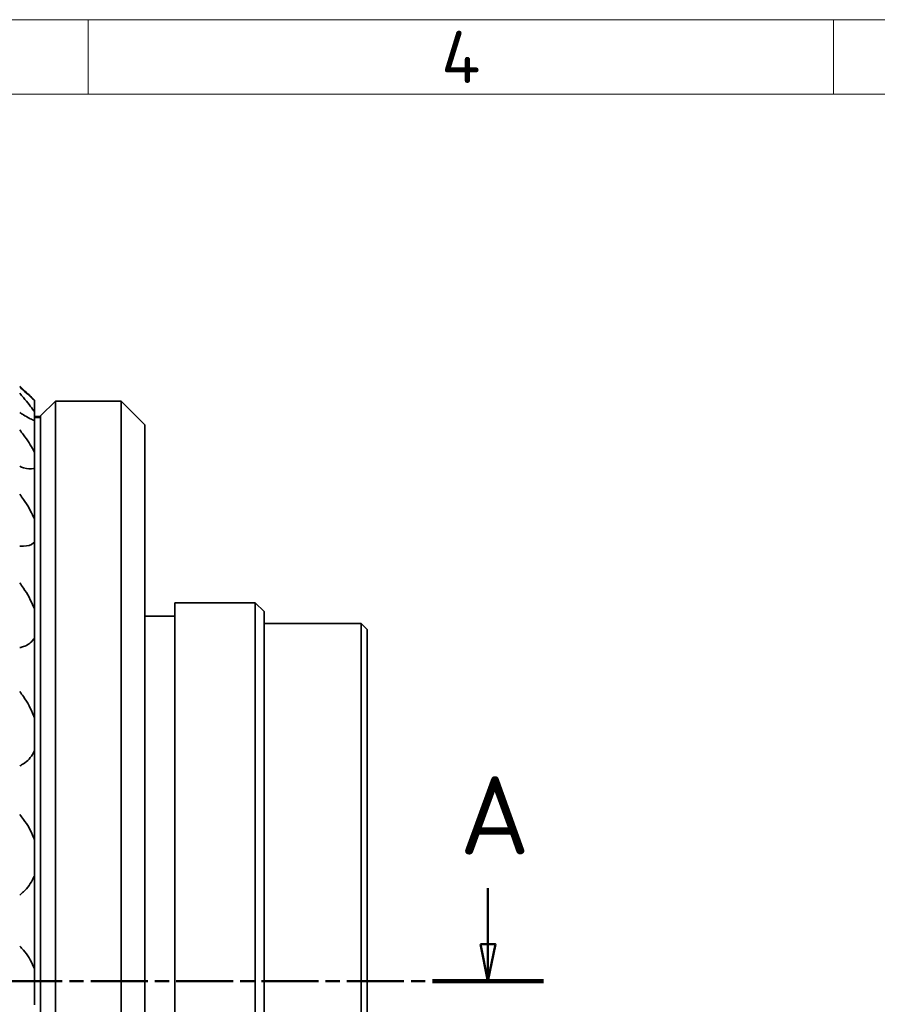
# Model space of a CAD drawing. Header units: millimetres. Extents: x 2 to 208, y 2 to 146.
# Tile 13 of 14: x 78 to 106, y 113 to 146. Entities that reach past the tile are written whole.
import ezdxf

# ---------------------------------------------------------------- set-up
doc = ezdxf.new("R2010")
doc.units = ezdxf.units.MM
doc.header["$LTSCALE"] = 0.5
doc.linetypes.add('CHAIN', pattern=[0.3543, 0.2362, -0.0295, 0.0591, -0.0295])
for name, color, linetype, lineweight in [('Rahmen (ISO)', 7, 'Continuous', 70), ('Schnittlinie (ISO)', 7, 'CHAIN', 50), ('Sichtbar (ISO)', 7, 'Continuous', 35)]:
    doc.layers.add(name, color=color, linetype=linetype, lineweight=lineweight)
doc.styles.add('Bezeichnungstext (ISO)', font='isocpeur.ttf')

# ---------------------------------------------------------------- blocks, each defined once
blk = doc.blocks.new('2DTransSchnitt0')
at = {"layer": 'Schnittlinie (ISO)', "linetype": 'Continuous'}
for p, q in [((186.82, 233.719), (186.82, 229.982)), ((186.32, 229.982), (186.82, 227.482)), ((187.32, 229.982), (186.32, 229.982)), ((186.82, 229.982), (186.82, 227.482)), ((186.82, 227.482), (187.32, 229.982))]:
    blk.add_line(p, q, dxfattribs=at)
at = {"layer": 'Schnittlinie (ISO)', "linetype": 'CHAIN', "ltscale": 32.333344}
blk.add_line((22.712, 227.482), (190.548, 227.482), dxfattribs=at)
at = {"layer": 'Schnittlinie (ISO)', "linetype": 'Continuous', "lineweight": 100}
blk.add_line((183.092, 227.482), (190.548, 227.482), dxfattribs=at)
at = {"layer": 'Schnittlinie (ISO)', "linetype": 'Continuous', "flags": 128}
blk.add_lwpolyline([(186.32, 229.982), (186.82, 227.482), (187.32, 229.982), (186.32, 229.982)], dxfattribs=at)
at = {"layer": 'Schnittlinie (ISO)'}
blk.add_solid([(186.32, 229.982), (186.82, 227.482), (187.32, 229.982), (186.32, 229.982)], dxfattribs=at)
at = {"layer": 'Schnittlinie (ISO)', "insert": (184.912, 235.982), "char_height": 5.25, "attachment_point": 7, "style": 'Bezeichnungstext (ISO)'}
blk.add_mtext('A', dxfattribs=at)
blk = doc.blocks.new('Ränder Basler-A3')
at = {"layer": 'Rahmen (ISO)', "color": 7, "lineweight": 18}
blk.add_line((5, 292), (415, 292), dxfattribs=at)
at = {"layer": 'Rahmen (ISO)', "color": 7, "linetype": 'Continuous', "lineweight": 18}
for p, q in [((160, 292), (160, 287)), ((210, 292), (210, 287))]:
    blk.add_line(p, q, dxfattribs=at)
at = {"layer": 'Rahmen (ISO)', "lineweight": 18}
for p, q in [((110, 287), (160, 287)), ((160, 287), (210, 287)), ((210, 287), (260, 287))]:
    blk.add_line(p, q, dxfattribs=at)
at = {"layer": 'Rahmen (ISO)', "insert": (185, 289.5), "char_height": 3.5, "attachment_point": 5, "style": 'Bezeichnungstext (ISO)'}
blk.add_mtext('\\fISOCPEUR|b0|i0;\\H3.5000;4', dxfattribs=at)

msp = doc.modelspace()

# ---------------------------------------------------------------- linework, layer by layer
at = {"layer": 'Sichtbar (ISO)'}
for p, q in [((78.20766784, 133.2250276), (78.20766784, 133.23714171)), ((78.20766784, 133.2250276), (78.20766784, 132.83689446)), ((78.40766784, 132.7052853), (78.90766784, 133.2052853)), ((78.90766784, 133.2052853), (78.40766784, 132.7052853)), ((78.90766784, 133.2052853), (81.10766784, 133.2052853)), ((81.10766784, 133.2052853), (78.90766784, 133.2052853)), ((78.90766784, 133.2052853), (78.90766784, 94.27712103)), ((81.10766784, 133.2052853), (81.90766784, 132.4052853)), ((81.90766784, 132.4052853), (81.10766784, 133.2052853)), ((81.10766784, 133.2052853), (81.10766784, 94.27712103)), ((78.20766784, 132.55982488), (78.20766784, 132.83689446)), ((78.20766784, 132.6914262), (78.40766784, 132.6914262)), ((78.20766784, 132.6597812), (78.40766784, 132.6597812)), ((78.20766784, 132.55982488), (78.20766784, 131.4791095)), ((78.40766784, 132.7052853), (78.40766784, 94.77712103)), ((81.90766784, 132.4052853), (81.90766784, 95.07712103)), ((78.20766784, 130.9509779), (78.20766784, 131.4791095)), ((78.20766784, 130.9509779), (78.20766784, 129.23187186)), ((78.20766784, 128.47916095), (78.20766784, 129.23187186)), ((78.20766784, 128.47916095), (78.20766784, 126.2078674)), ((78.20766784, 125.26832125), (78.20766784, 126.2078674)), ((82.90766784, 126.44120316), (85.60766784, 126.44120316)), ((85.60766784, 126.44120316), (82.90766784, 126.44120316)), ((82.90766784, 126.44120316), (82.90766784, 101.04120316)), ((85.60766784, 126.44120316), (85.90766784, 126.14120316)), ((85.90766784, 126.14120316), (85.60766784, 126.44120316)), ((85.60766784, 126.44120316), (85.60766784, 101.04120316)), ((81.90766784, 125.99120316), (82.90766784, 125.99120316)), ((82.90766784, 125.99120316), (81.90766784, 125.99120316)), ((85.90766784, 126.14120316), (85.90766784, 101.34120316)), ((85.90766784, 125.74120316), (89.16300387, 125.74120316)), ((89.16300387, 125.74120316), (85.90766784, 125.74120316)), ((89.16300387, 125.74120316), (89.36300387, 125.54120316)), ((89.36300387, 125.54120316), (89.16300387, 125.74120316)), ((89.16300387, 125.74120316), (89.16300387, 101.74120316)), ((89.36300387, 125.54120316), (89.36300387, 101.94120316)), ((78.20766784, 125.26832125), (78.20766784, 122.55873234)), ((78.20766784, 121.47946372), (78.20766784, 122.55873234)), ((78.20766784, 121.47946372), (78.20766784, 118.46744955)), ((78.20766784, 117.3025775), (78.20766784, 118.46744955)), ((78.20766784, 117.3025775), (78.20766784, 114.13917304)), ((78.20766784, 112.94710909), (78.20766784, 114.13917304))]:
    msp.add_line(p, q, dxfattribs=at)
for points, knots in [([(77.70766784, 133.7065322), (77.75211592, 133.66456154), (77.79484975, 133.6242897), (77.96463238, 133.46461753), (78.08811309, 133.34933864), (78.18600171, 133.25750748), (78.19715957, 133.24702459), (78.20766784, 133.23714171)], [0.18412788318, 0.18412788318, 0.18412788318, 0.18412788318, 0.2060644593, 0.2060644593, 0.27569983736, 0.27569983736, 0.28533016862, 0.28533016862, 0.28533016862, 0.28533016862]), ([(78.20766784, 133.2250276), (78.19715957, 133.23429059), (78.18600171, 133.24416012), (78.08811309, 133.33102189), (77.96463238, 133.44242505), (77.79484975, 133.59805859), (77.75211592, 133.63740306), (77.70766784, 133.67848665)], [0.40534026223, 0.40534026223, 0.40534026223, 0.40534026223, 0.41497059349, 0.41497059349, 0.48460597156, 0.48460597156, 0.50654254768, 0.50654254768, 0.50654254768, 0.50654254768]), ([(78.20766784, 132.83689446), (78.19715957, 132.8532946), (78.18600171, 132.87020693), (78.08811309, 133.01394024), (77.96463238, 133.16850551), (77.79484975, 133.36803415), (77.75211592, 133.41735946), (77.70766784, 133.4678959)], [-0.28533016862, -0.28533016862, -0.28533016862, -0.28533016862, -0.27569983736, -0.27569983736, -0.2060644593, -0.2060644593, -0.18412788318, -0.18412788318, -0.18412788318, -0.18412788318]), ([(78.20766784, 132.55982488), (78.19715957, 132.5620473), (78.18600171, 132.56493107), (78.08811309, 132.59500641), (77.96463238, 132.6609272), (77.79484975, 132.76808589), (77.75211592, 132.7962007), (77.70766784, 132.82644836)], [0.40534026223, 0.40534026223, 0.40534026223, 0.40534026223, 0.41497059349, 0.41497059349, 0.48460597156, 0.48460597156, 0.50654254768, 0.50654254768, 0.50654254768, 0.50654254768]), ([(78.20766784, 131.4791095), (78.19715957, 131.50120453), (78.18600171, 131.52369826), (78.08811309, 131.71212633), (77.96463238, 131.89822742), (77.79484975, 132.12760733), (77.75211592, 132.18351274), (77.70766784, 132.24008085)], [-0.28533016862, -0.28533016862, -0.28533016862, -0.28533016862, -0.27569983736, -0.27569983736, -0.2060644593, -0.2060644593, -0.18412788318, -0.18412788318, -0.18412788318, -0.18412788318]), ([(78.20766784, 130.9509779), (78.19715957, 130.94604829), (78.18600171, 130.94180171), (78.08811309, 130.91358251), (77.96463238, 130.93071539), (77.79484975, 130.98402584), (77.75211592, 130.9995012), (77.70766784, 131.01739618)], [0.40534026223, 0.40534026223, 0.40534026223, 0.40534026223, 0.41497059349, 0.41497059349, 0.48460597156, 0.48460597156, 0.50654254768, 0.50654254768, 0.50654254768, 0.50654254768]), ([(77.70766784, 130.08465483), (77.75211592, 130.02489161), (77.79484975, 129.96520944), (77.96463238, 129.71748033), (78.08811309, 129.50917529), (78.18600171, 129.28550103), (78.19715957, 129.25855384), (78.20766784, 129.23187186)], [0.18412788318, 0.18412788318, 0.18412788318, 0.18412788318, 0.2060644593, 0.2060644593, 0.27569983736, 0.27569983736, 0.28533016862, 0.28533016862, 0.28533016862, 0.28533016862]), ([(78.20766784, 128.47916095), (78.19715957, 128.46732651), (78.18600171, 128.45616252), (78.08811309, 128.3710638), (77.96463238, 128.33854966), (77.79484975, 128.33533866), (77.75211592, 128.33739857), (77.70766784, 128.34204355)], [0.40534026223, 0.40534026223, 0.40534026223, 0.40534026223, 0.41497059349, 0.41497059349, 0.48460597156, 0.48460597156, 0.50654254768, 0.50654254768, 0.50654254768, 0.50654254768]), ([(77.70766784, 127.10969989), (77.75211592, 127.04973835), (77.79484975, 126.98927212), (77.96463238, 126.73561598), (78.08811309, 126.51555229), (78.18600171, 126.26784779), (78.19715957, 126.23779839), (78.20766784, 126.2078674)], [0.18412788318, 0.18412788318, 0.18412788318, 0.18412788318, 0.2060644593, 0.2060644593, 0.27569983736, 0.27569983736, 0.28533016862, 0.28533016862, 0.28533016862, 0.28533016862]), ([(78.20766784, 125.26832125), (78.19715957, 125.25017541), (78.18600171, 125.23265382), (78.08811309, 125.09494279), (77.96463238, 125.01441202), (77.79484975, 124.95484059), (77.75211592, 124.94338175), (77.70766784, 124.93454381)], [0.40534026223, 0.40534026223, 0.40534026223, 0.40534026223, 0.41497059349, 0.41497059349, 0.48460597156, 0.48460597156, 0.50654254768, 0.50654254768, 0.50654254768, 0.50654254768]), ([(77.70766784, 123.46439271), (77.75211592, 123.40723956), (77.79484975, 123.34902131), (77.96463238, 123.10215751), (78.08811309, 122.88137008), (78.18600171, 122.62205629), (78.19715957, 122.59041147), (78.20766784, 122.55873234)], [0.18412788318, 0.18412788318, 0.18412788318, 0.18412788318, 0.2060644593, 0.2060644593, 0.27569983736, 0.27569983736, 0.28533016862, 0.28533016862, 0.28533016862, 0.28533016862]), ([(78.20766784, 121.47946372), (78.19715957, 121.45591638), (78.18600171, 121.43291579), (78.08811309, 121.24949786), (77.96463238, 121.12498861), (77.79484975, 121.01204392), (77.75211592, 120.98764093), (77.70766784, 120.96576323)], [0.40534026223, 0.40534026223, 0.40534026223, 0.40534026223, 0.41497059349, 0.41497059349, 0.48460597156, 0.48460597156, 0.50654254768, 0.50654254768, 0.50654254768, 0.50654254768]), ([(77.70766784, 119.33152421), (77.75211592, 119.28004535), (77.79484975, 119.22699438), (77.96463238, 118.99930171), (78.08811309, 118.78886174), (78.18600171, 118.53094173), (78.19715957, 118.4992883), (78.20766784, 118.46744955)], [0.18412788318, 0.18412788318, 0.18412788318, 0.18412788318, 0.2060644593, 0.2060644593, 0.27569983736, 0.27569983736, 0.28533016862, 0.28533016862, 0.28533016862, 0.28533016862]), ([(77.70766784, 116.63471304), (77.75211592, 116.66853345), (77.79484975, 116.70465692), (77.96463238, 116.86531137), (78.08811309, 117.02755569), (78.18600171, 117.24748318), (78.19715957, 117.27480942), (78.20766784, 117.3025775)], [-0.50654254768, -0.50654254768, -0.50654254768, -0.50654254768, -0.48460597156, -0.48460597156, -0.41497059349, -0.41497059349, -0.40534026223, -0.40534026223, -0.40534026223, -0.40534026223]), ([(77.70766784, 114.91833366), (77.75211592, 114.87511045), (77.79484975, 114.82988697), (77.96463238, 114.63278288), (78.08811309, 114.44324272), (78.18600171, 114.19964968), (78.19715957, 114.16957487), (78.20766784, 114.13917304)], [0.18412788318, 0.18412788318, 0.18412788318, 0.18412788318, 0.2060644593, 0.2060644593, 0.27569983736, 0.27569983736, 0.28533016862, 0.28533016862, 0.28533016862, 0.28533016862])]:
    msp.add_open_spline(points, degree=3, knots=knots, dxfattribs=at)

# ---------------------------------------------------------------- block references
at = {"xscale": 0.5, "yscale": 0.5, "zscale": 0.5}
msp.add_blockref('Ränder Basler-A3', (0, 0), dxfattribs=at)
at = {"layer": 'Schnittlinie (ISO)', "xscale": 0.5, "yscale": 0.5, "zscale": 0.5}
msp.add_blockref('2DTransSchnitt0', (0, 0), dxfattribs=at)

doc.saveas('drawing.dxf')
